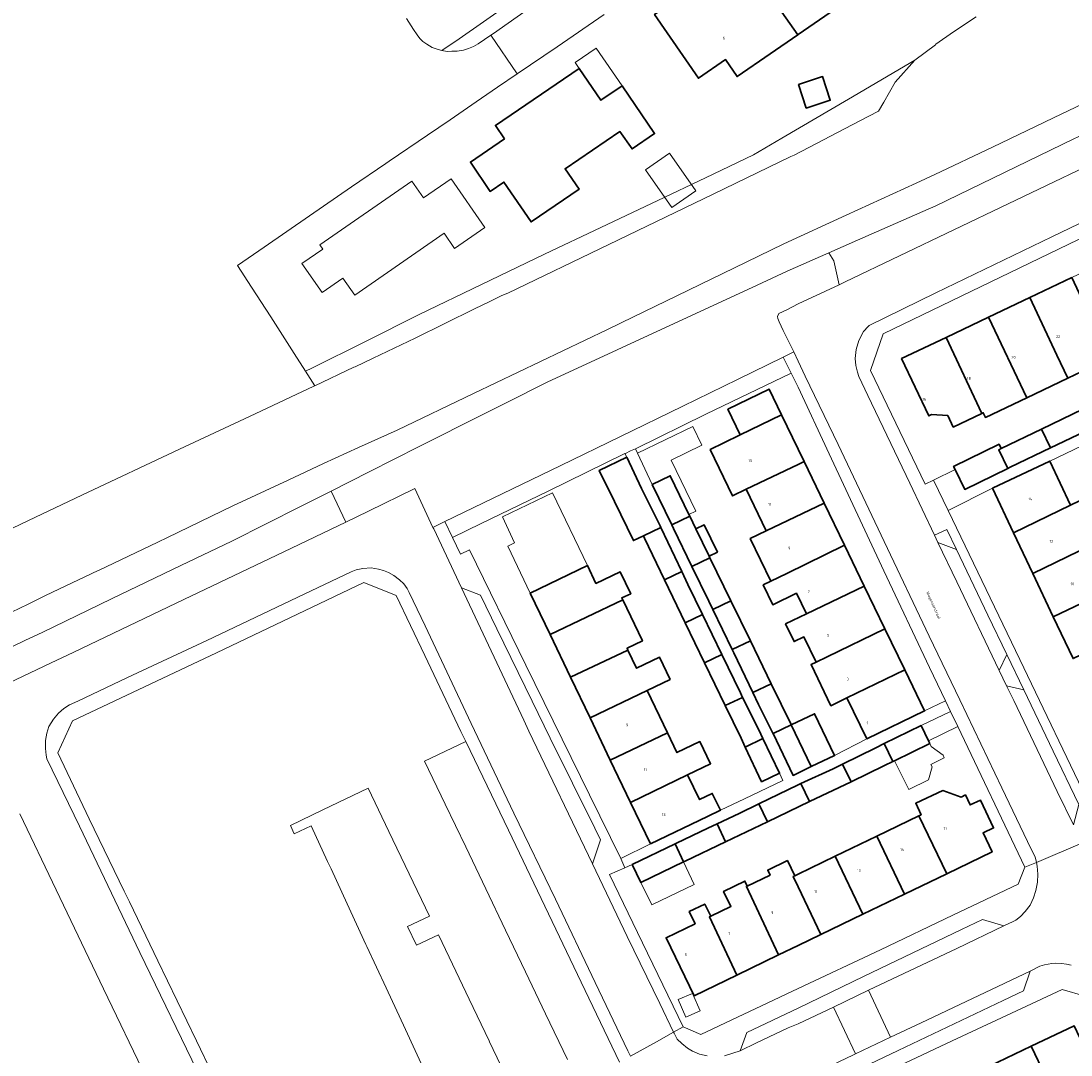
# Model space of a CAD drawing. Header units: metres. Extents: x 73718 to 76933, y 443658 to 446696.
# Tile 45 of 161: x 74399 to 74535, y 445512 to 445646. Entities that reach past the tile are written whole.
import ezdxf
from ezdxf.enums import TextEntityAlignment as Align

# ---------------------------------------------------------------- set-up
doc = ezdxf.new("R2010")
doc.units = ezdxf.units.M
for name, color, linetype, lineweight in [('B-WE-GR-BEPLANTING_CULTUUR_HEESTERS-GV', 90, 'Continuous', 18), ('B-WE-OG-BEBOUWING-GV', 7, 'Continuous', 35), ('B-WE-OG-BEBOUWING-T18', 10, 'Continuous', 18), ('B-WE-OG-BEBOUWING_LUIFEL-GV', 7, 'Continuous', 18), ('B-WE-OG-BEBOUWING_OVERBOUWING-GV', 7, 'Continuous', 18), ('B-WE-OG-TERREIN_BEGROEID-GV', 7, 'Continuous', 18), ('B-WE-OG-TERREIN_ERF-GV', 7, 'Continuous', 18), ('B-WE-OG-TERREIN_OEVER-GV', 7, 'Continuous', 18), ('B-WE-OG-TOPOGRAFIE-T18', 10, 'Continuous', 18), ('B-WE-OG-WATER_SLOOT-GV', 120, 'Continuous', 18), ('B-WE-VH-GESLOTENVERHARDING_ASFALT-GV', 10, 'Continuous', 18), ('B-WE-VH-OPENVERHARDING-GV', 30, 'Continuous', 18), ('B-WE-VH-OPENVERHARDING_BETONSTRAATSTEEN-GV', 30, 'Continuous', 18), ('B-WE-VH-OPENVERHARDING_STRAATBAKSTEEN-GV', 30, 'Continuous', 18), ('B-WE-VH-OPENVERHARDING_TEGEL-GV', 30, 'Continuous', 18)]:
    doc.layers.add(name, color=color, linetype=linetype, lineweight=lineweight)
doc.styles.add('NLCS-ISO-M200-T18', font='NLCS-ISO.ttf', dxfattribs={"height": 0.36})

msp = doc.modelspace()

# ---------------------------------------------------------------- linework, layer by layer
at = {"layer": 'B-WE-GR-BEPLANTING_CULTUUR_HEESTERS-GV', "flags": 128}
for points in [[(74439.369, 445585.067), (74441.283, 445581.043), (74444.243, 445582.462), (74450.236, 445585.391), (74452.602, 445580.346), (74454.157, 445581.097), (74460.338, 445584.083), (74469.202, 445588.375), (74476.858, 445592.107), (74485.01, 445596.093), (74492.122, 445599.544), (74498.067, 445602.455), (74498.495, 445602.664), (74499.448, 445603.148), (74498.976, 445604.101), (74498.061, 445605.916), (74497.539, 445607.032), (74497.347, 445607.477), (74497.335, 445607.706), (74497.498, 445608.099), (74498.528, 445608.596), (74500, 445609.373), (74505.322, 445611.843), (74504.636, 445614.954), (74503.997, 445615.986), (74498.565, 445613.594), (74494.674, 445611.797), (74485.596, 445607.604), (74476.517, 445603.41), (74467.439, 445599.217), (74462.01, 445596.481), (74459.164, 445595.046), (74450.806, 445590.833), (74444.333, 445587.57)], [(74517.711, 445579.318), (74518.145, 445578.407), (74518.147, 445578.406), (74520.559, 445577.466), (74519.305, 445580.082)], [(74526.086, 445561.775), (74527.06, 445559.778), (74529.289, 445559.273), (74527.089, 445563.852)]]:
    msp.add_lwpolyline(points, close=True, dxfattribs=at)
at = {"layer": 'B-WE-OG-BEBOUWING-GV', "flags": 128}
for points in [[(74499.947, 445644.282), (74500, 445644.319), (74504.868, 445647.666), (74502.674, 445650.857), (74507.889, 445654.443), (74509.132, 445652.636), (74513.835, 445655.87), (74512.592, 445657.677), (74507.503, 445665.077), (74500, 445659.918), (74497.349, 445658.095), (74499.873, 445654.424), (74494.904, 445651.007), (74495.567, 445650.043), (74495.809, 445650.209)], [(74499.947, 445644.282), (74495.809, 445650.209), (74495.567, 445650.043), (74492.977, 445648.262), (74492.28, 445649.276), (74491.841, 445648.974), (74489.436, 445652.472), (74481.364, 445646.921), (74487.052, 445638.649), (74490.572, 445641.069), (74492.082, 445638.874), (74496.369, 445641.822)], [(74461.895, 445630.781), (74457.455, 445627.76), (74460.037, 445623.965), (74461.815, 445625.174), (74465.329, 445620.006), (74471.556, 445624.24), (74469.751, 445626.895), (74476.871, 445631.736), (74478.447, 445629.478), (74481.355, 445631.456), (74477.14, 445637.652), (74474.403, 445635.79), (74471.595, 445639.918), (74460.714, 445632.517)], [(74500.042, 445637.845), (74501.042, 445634.778), (74504.162, 445635.796), (74503.162, 445638.862)], [(74540.461, 445602.309), (74539.033, 445605.31), (74535.529, 445612.774), (74530.051, 445610.168), (74533.591, 445602.721), (74535.018, 445599.72)], [(74533.591, 445602.721), (74530.051, 445610.168), (74524.69, 445607.618), (74529.662, 445597.173), (74535.018, 445599.72)], [(74519.218, 445605.015), (74523.842, 445595.143), (74524.016, 445595.226), (74524.303, 445594.623), (74529.662, 445597.173), (74524.69, 445607.618)], [(74519.218, 445605.015), (74513.426, 445602.26), (74516.968, 445594.814), (74517.328, 445594.985), (74519.422, 445594.876), (74520.134, 445593.379), (74523.842, 445595.143)], [(74497.841, 445594.958), (74496.237, 445598.28), (74490.881, 445595.693), (74492.486, 445592.371)], [(74531.598, 445593.106), (74532.762, 445590.661), (74538.103, 445593.23), (74536.941, 445595.675)], [(74488.569, 445590.48), (74491.485, 445584.443), (74493.248, 445585.294), (74500, 445588.524), (74500.771, 445588.893), (74500, 445590.488), (74497.841, 445594.958), (74492.486, 445592.371), (74490.332, 445591.331)], [(74531.598, 445593.106), (74526.349, 445590.581), (74526.047, 445590.436), (74527.196, 445587.983), (74527.531, 445588.145), (74532.762, 445590.661)], [(74526.349, 445590.581), (74526.081, 445591.132), (74520.182, 445588.268), (74520.385, 445587.85), (74521.632, 445585.281), (74527.196, 445587.983), (74526.047, 445590.436)], [(74482.075, 445580.557), (74479.682, 445585.412), (74477.741, 445589.472), (74474.19, 445587.754), (74476.144, 445583.716), (74478.607, 445578.626), (74479.918, 445579.246), (74479.92, 445579.247), (74482.187, 445580.319)], [(74493.248, 445585.294), (74495.858, 445579.891), (74503.374, 445583.503), (74500.771, 445588.893), (74500, 445588.524)], [(74525.209, 445585.431), (74527.944, 445579.658), (74535.363, 445583.246), (74532.656, 445588.959)], [(74481.069, 445585.935), (74483.596, 445580.677), (74485.919, 445581.788), (74485.804, 445582.028), (74483.39, 445587.05)], [(74537.879, 445577.934), (74540.216, 445579.051), (74539.982, 445580.278), (74538.586, 445583.211), (74537.694, 445584.374), (74535.363, 445583.246), (74527.944, 445579.658), (74530.445, 445574.38)], [(74496.441, 445573.366), (74498.519, 445574.382), (74506.01, 445578.046), (74503.374, 445583.503), (74495.858, 445579.891), (74493.773, 445578.889)], [(74486.219, 445575.258), (74488.553, 445576.38), (74488.438, 445576.616), (74486.704, 445580.17), (74485.919, 445581.788), (74483.596, 445580.677), (74483.831, 445580.188)], [(74482.664, 445573.554), (74484.884, 445574.617), (74482.187, 445580.319), (74479.92, 445579.247), (74480.051, 445578.971)], [(74489.522, 445577.145), (74487.789, 445580.699), (74486.704, 445580.17), (74488.438, 445576.616)], [(74496.441, 445573.366), (74495.46, 445572.886), (74496.701, 445570.317), (74499.771, 445571.79), (74501.062, 445569.117), (74508.58, 445572.725), (74506.01, 445578.046), (74498.519, 445574.382)], [(74540.549, 445572.297), (74537.879, 445577.934), (74530.445, 445574.38), (74533.113, 445568.748)], [(74491.259, 445570.831), (74488.553, 445576.38), (74486.219, 445575.258), (74488.392, 445570.772), (74488.917, 445569.685)], [(74472.64, 445575.399), (74465.225, 445571.825), (74467.804, 445566.44), (74477.223, 445570.949), (74477.109, 445571.188), (74478.264, 445571.741), (74476.895, 445574.58), (74473.753, 445573.075), (74472.649, 445575.38)], [(74485.352, 445567.979), (74487.57, 445569.035), (74485.671, 445572.953), (74484.884, 445574.617), (74482.664, 445573.554)], [(74502.324, 445562.863), (74503.751, 445563.551), (74511.263, 445567.172), (74508.58, 445572.725), (74501.062, 445569.117), (74498.373, 445567.818), (74499.479, 445565.53), (74500.741, 445566.14)], [(74533.113, 445568.748), (74535.681, 445563.328), (74543.116, 445566.879), (74541.845, 445569.54), (74540.549, 445572.297)], [(74477.894, 445564.429), (74477.786, 445564.654), (74479.784, 445565.605), (74477.223, 445570.949), (74467.804, 445566.44), (74470.461, 445560.892)], [(74491.259, 445570.831), (74488.917, 445569.685), (74491.423, 445564.49), (74493.795, 445565.629)], [(74487.861, 445562.778), (74490.085, 445563.847), (74487.57, 445569.035), (74485.352, 445567.979)], [(74506.33, 445558.211), (74513.839, 445561.839), (74511.263, 445567.172), (74503.751, 445563.551), (74502.324, 445562.863), (74501.672, 445562.549), (74504.252, 445557.207)], [(74496.51, 445560.061), (74493.795, 445565.629), (74491.423, 445564.49), (74491.633, 445564.057), (74494.117, 445558.908)], [(74477.894, 445564.429), (74470.461, 445560.892), (74472.985, 445555.622), (74480.403, 445559.19), (74483.379, 445560.621), (74482.002, 445563.496), (74479.024, 445562.07)], [(74487.861, 445562.778), (74490.546, 445557.21), (74492.796, 445558.275), (74492.495, 445558.876), (74490.085, 445563.847)], [(74513.839, 445561.839), (74506.33, 445558.211), (74508.893, 445552.905), (74516.402, 445556.532)], [(74496.742, 445553.579), (74499.113, 445554.724), (74499.099, 445554.753), (74496.51, 445560.061), (74494.117, 445558.908), (74494.873, 445557.342), (74496.723, 445553.618)], [(74475.613, 445550.135), (74483.052, 445553.659), (74480.403, 445559.19), (74472.985, 445555.622)], [(74490.546, 445557.21), (74492.591, 445552.97), (74493.127, 445551.833), (74495.436, 445552.948), (74494.902, 445554.065), (74492.796, 445558.275)], [(74499.113, 445554.724), (74501.707, 445549.297), (74504.72, 445550.737), (74502.126, 445556.164)], [(74501.707, 445549.297), (74499.113, 445554.724), (74496.742, 445553.579), (74499.331, 445548.162)], [(74511.18, 445552.286), (74512.3, 445549.957), (74512.523, 445550.066), (74517.089, 445552.291), (74516.917, 445552.644), (74515.956, 445554.614)], [(74485.655, 445548.225), (74488.628, 445549.661), (74487.251, 445552.536), (74484.273, 445551.11), (74483.052, 445553.659), (74475.613, 445550.135), (74478.242, 445544.646)], [(74495.436, 445552.948), (74493.127, 445551.833), (74495.252, 445547.321), (74497.588, 445548.442)], [(74505.774, 445549.623), (74506.859, 445547.34), (74511.213, 445549.427), (74512.3, 445549.957), (74511.18, 445552.286), (74510.08, 445551.75)], [(74500.35, 445547.094), (74501.463, 445544.753), (74506.859, 445547.34), (74505.774, 445549.623), (74504.533, 445549.01)], [(74485.655, 445548.225), (74478.242, 445544.646), (74480.813, 445539.278), (74488.237, 445542.834), (74489.9, 445543.632), (74488.858, 445545.807), (74487.195, 445545.01)], [(74500.35, 445547.094), (74500, 445546.934), (74494.898, 445544.467), (74496, 445542.135), (74501.463, 445544.753)], [(74515.683, 445542.917), (74519.301, 445535.391), (74525.175, 445538.223), (74524.01, 445540.699), (74525.355, 445541.332), (74523.653, 445544.951), (74522.308, 445544.319), (74521.7, 445545.612), (74521.139, 445545.348), (74518.761, 445546.178), (74515.266, 445544.535), (74515.963, 445543.052)], [(74489.469, 445541.861), (74490.565, 445539.53), (74496, 445542.135), (74494.898, 445544.467), (74492.334, 445543.227)], [(74510.216, 445540.28), (74513.802, 445532.738), (74519.301, 445535.391), (74515.683, 445542.917)], [(74484.019, 445539.261), (74485.12, 445536.92), (74485.312, 445537.012), (74490.565, 445539.53), (74489.469, 445541.861), (74488.262, 445541.285), (74484.19, 445539.343)], [(74508.408, 445530.136), (74513.802, 445532.738), (74510.216, 445540.28), (74504.824, 445537.678)], [(74478.465, 445536.588), (74479.587, 445534.257), (74485.12, 445536.92), (74484.019, 445539.261)], [(74493.394, 445533.789), (74493.288, 445533.739), (74497.465, 445524.856), (74500, 445526.079), (74502.924, 445527.49), (74500, 445533.675), (74499.355, 445535.04), (74499.56, 445535.139), (74498.616, 445537.096), (74496.043, 445535.855), (74496.351, 445535.216)], [(74508.408, 445530.136), (74504.824, 445537.678), (74500, 445535.351), (74499.56, 445535.139), (74499.355, 445535.04), (74500, 445533.675), (74502.924, 445527.49)], [(74493.394, 445533.789), (74493.085, 445534.428), (74490.327, 445533.097), (74491.272, 445531.14), (74488.647, 445529.873), (74488.474, 445529.79), (74492.03, 445522.234), (74497.465, 445524.856), (74493.288, 445533.739)], [(74492.03, 445522.234), (74488.474, 445529.79), (74488.647, 445529.873), (74487.884, 445531.455), (74485.86, 445530.478), (74486.623, 445528.897), (74482.861, 445527.082), (74486.49, 445519.561)], [(74530.255, 445512.997), (74533.959, 445505.225), (74539.505, 445507.847), (74535.826, 445515.63)], [(74528.519, 445502.654), (74533.959, 445505.225), (74530.255, 445512.997), (74524.816, 445510.425)]]:
    msp.add_lwpolyline(points, close=True, dxfattribs=at)
at = {"layer": 'B-WE-OG-BEBOUWING_LUIFEL-GV', "flags": 128}
for points in [[(74473.801, 445642.56), (74471.064, 445640.699), (74471.595, 445639.918), (74474.403, 445635.79), (74477.14, 445637.652)], [(74481.069, 445585.935), (74483.39, 445587.05), (74485.804, 445582.028), (74486.697, 445582.457), (74483.511, 445589.085), (74487.504, 445591.004), (74486.325, 445593.456), (74479.154, 445590.004)], [(74520.735, 445554.506), (74519.789, 445556.445), (74515.956, 445554.614), (74516.917, 445552.644)], [(74514.352, 445546.312), (74516.916, 445547.592), (74517.38, 445549.272), (74517.226, 445549.579), (74518.973, 445550.454), (74518.809, 445550.78), (74517.274, 445551.912), (74517.088, 445552.292), (74512.523, 445550.066)], [(74479.587, 445534.257), (74480.989, 445531.345), (74486.522, 445534.008), (74485.12, 445536.92)]]:
    msp.add_lwpolyline(points, close=True, dxfattribs=at)
at = {"layer": 'B-WE-OG-BEBOUWING_OVERBOUWING-GV', "flags": 128}
for points in [[(74483.303, 445628.93), (74480.185, 445626.755), (74483.595, 445621.867), (74486.713, 445624.042)], [(74486.277, 445519.863), (74484.413, 445519.049), (74485.406, 445516.777), (74487.27, 445517.591)]]:
    msp.add_lwpolyline(points, close=True, dxfattribs=at)
at = {"layer": 'B-WE-OG-TERREIN_BEGROEID-GV', "flags": 128}
msp.add_lwpolyline([(74503.997, 445615.986), (74504.636, 445614.954), (74505.322, 445611.843), (74506.116, 445612.211), (74527.267, 445622.33), (74542.259, 445629.537), (74554.755, 445635.517), (74554.578, 445636.778), (74554.818, 445638.27), (74556.197, 445639.668), (74555.244, 445639.256), (74546.066, 445635.285), (74536.888, 445631.314), (74535.788, 445630.781), (74526.788, 445626.42), (74517.789, 445622.06), (74516.869, 445621.655), (74507.717, 445617.624)], close=True, dxfattribs=at)
at = {"layer": 'B-WE-OG-TERREIN_ERF-GV', "flags": 128}
for points in [[(74499.947, 445644.282), (74496.369, 445641.822), (74492.082, 445638.874), (74490.572, 445641.069), (74487.052, 445638.649), (74481.364, 445646.921), (74489.436, 445652.472), (74491.841, 445648.974), (74492.28, 445649.276), (74492.977, 445648.262), (74495.567, 445650.043), (74494.904, 445651.007), (74499.873, 445654.424), (74497.349, 445658.095), (74500, 445659.918), (74507.503, 445665.077), (74512.592, 445657.677), (74513.835, 445655.87), (74509.132, 445652.636), (74507.889, 445654.443), (74502.674, 445650.857), (74504.868, 445647.666), (74500, 445644.319)], [(74477.14, 445637.652), (74481.355, 445631.456), (74478.447, 445629.478), (74476.871, 445631.736), (74469.751, 445626.895), (74471.556, 445624.24), (74465.329, 445620.006), (74461.815, 445625.174), (74460.037, 445623.965), (74457.455, 445627.76), (74461.895, 445630.781), (74460.714, 445632.517), (74471.595, 445639.918), (74474.403, 445635.79)], [(74500.042, 445637.845), (74503.162, 445638.862), (74504.162, 445635.796), (74501.042, 445634.778)], [(74440.92, 445612.709), (74438.207, 445610.83), (74435.594, 445614.603), (74438.307, 445616.482), (74437.931, 445617.025), (74449.87, 445625.289), (74451.372, 445623.119), (74454.963, 445625.605), (74459.349, 445619.269), (74455.414, 445616.545), (74454.037, 445618.535), (74442.446, 445610.506)], [(74553.264, 445603.527), (74553.045, 445603.988), (74558.746, 445606.703), (74558.975, 445606.222), (74562.802, 445608.016), (74554.123, 445626.277), (74511.029, 445605.456), (74509.395, 445600.693), (74516.471, 445585.961), (74517.568, 445586.49), (74520.385, 445587.85), (74520.182, 445588.268), (74526.081, 445591.132), (74526.349, 445590.581), (74531.598, 445593.106), (74536.941, 445595.675), (74542.337, 445598.271), (74547.783, 445600.891)], [(74535.018, 445599.72), (74529.662, 445597.173), (74524.303, 445594.623), (74524.016, 445595.226), (74523.842, 445595.143), (74520.134, 445593.379), (74519.422, 445594.876), (74517.328, 445594.985), (74516.968, 445594.814), (74513.426, 445602.26), (74519.218, 445605.015), (74524.69, 445607.618), (74530.051, 445610.168), (74535.529, 445612.774), (74540.895, 445615.327), (74546.439, 445617.964), (74552.275, 445620.74), (74555.817, 445613.294), (74549.989, 445610.522), (74544.446, 445607.885), (74539.033, 445605.31), (74540.461, 445602.309)], [(74478.892, 445590.56), (74479.154, 445590.004), (74481.069, 445585.935), (74483.39, 445587.05), (74485.804, 445582.028), (74485.919, 445581.788), (74486.704, 445580.17), (74487.789, 445580.699), (74489.522, 445577.145), (74488.438, 445576.616), (74488.553, 445576.38), (74491.259, 445570.831), (74493.795, 445565.629), (74496.51, 445560.061), (74499.099, 445554.753), (74499.113, 445554.724), (74502.126, 445556.164), (74504.72, 445550.737), (74508.893, 445552.905), (74506.33, 445558.211), (74504.252, 445557.207), (74501.672, 445562.549), (74502.324, 445562.863), (74500.741, 445566.14), (74499.479, 445565.53), (74498.373, 445567.818), (74501.062, 445569.117), (74499.771, 445571.79), (74496.701, 445570.317), (74495.46, 445572.886), (74496.441, 445573.366), (74493.773, 445578.889), (74495.858, 445579.891), (74493.248, 445585.294), (74491.485, 445584.443), (74488.569, 445590.48), (74490.332, 445591.331), (74492.486, 445592.371), (74490.881, 445595.693), (74496.237, 445598.28), (74497.841, 445594.958), (74500, 445590.488), (74500.771, 445588.893), (74503.374, 445583.503), (74506.01, 445578.046), (74508.58, 445572.725), (74511.263, 445567.172), (74513.839, 445561.839), (74516.402, 445556.532), (74519.116, 445557.83), (74517.058, 445562.161), (74511.125, 445574.694), (74504.021, 445589.881), (74500, 445598.547), (74499.082, 445600.379), (74487.997, 445595.031)], [(74476.968, 445537.39), (74480.813, 445539.278), (74478.242, 445544.646), (74475.613, 445550.135), (74472.985, 445555.622), (74470.461, 445560.892), (74467.804, 445566.44), (74465.225, 445571.825), (74462.308, 445577.915), (74463.197, 445578.341), (74461.641, 445581.717), (74468.12, 445584.82), (74472.666, 445575.389), (74472.649, 445575.38), (74473.753, 445573.075), (74476.895, 445574.58), (74478.264, 445571.741), (74477.109, 445571.188), (74477.223, 445570.949), (74479.784, 445565.605), (74477.786, 445564.654), (74477.894, 445564.429), (74479.024, 445562.07), (74482.002, 445563.496), (74483.379, 445560.621), (74480.403, 445559.19), (74483.052, 445553.659), (74484.273, 445551.11), (74487.251, 445552.536), (74488.628, 445549.661), (74485.655, 445548.225), (74487.195, 445545.01), (74488.858, 445545.807), (74489.9, 445543.632), (74493.031, 445545.134), (74498.02, 445547.501), (74497.588, 445548.442), (74495.252, 445547.321), (74493.127, 445551.833), (74492.591, 445552.97), (74490.546, 445557.21), (74487.861, 445562.778), (74485.352, 445567.979), (74482.664, 445573.554), (74480.051, 445578.971), (74479.92, 445579.247), (74479.918, 445579.246), (74478.607, 445578.626), (74476.144, 445583.716), (74474.19, 445587.754), (74477.741, 445589.472), (74477.522, 445589.93), (74467.54, 445585.045), (74458.868, 445580.843), (74455.147, 445579.048), (74456.153, 445576.852), (74457.322, 445577.424), (74464.668, 445562.46), (74472.906, 445545.653)], [(74485.059, 445515.504), (74487.384, 445514.503), (74500, 445520.501), (74510.695, 445525.515), (74520.096, 445530.015), (74528.57, 445534.02), (74529.433, 445536.229), (74520.735, 445554.506), (74519.789, 445556.445), (74515.956, 445554.614), (74516.917, 445552.644), (74517.089, 445552.291), (74512.523, 445550.066), (74512.3, 445549.957), (74511.213, 445549.427), (74506.859, 445547.34), (74501.463, 445544.753), (74496, 445542.135), (74490.565, 445539.53), (74485.312, 445537.012), (74485.12, 445536.92), (74479.587, 445534.257), (74478.465, 445536.588), (74477.51, 445536.165), (74475.509, 445535.28), (74479.138, 445527.777)], [(74492.03, 445522.234), (74486.49, 445519.561), (74482.861, 445527.082), (74486.623, 445528.897), (74485.86, 445530.478), (74487.884, 445531.455), (74488.647, 445529.873), (74491.272, 445531.14), (74490.327, 445533.097), (74493.085, 445534.428), (74493.394, 445533.789), (74496.351, 445535.216), (74496.043, 445535.855), (74498.616, 445537.096), (74499.56, 445535.139), (74500, 445535.351), (74504.824, 445537.678), (74510.216, 445540.28), (74515.683, 445542.917), (74515.963, 445543.052), (74515.266, 445544.535), (74518.761, 445546.178), (74521.139, 445545.348), (74521.7, 445545.612), (74522.308, 445544.319), (74523.653, 445544.951), (74525.355, 445541.332), (74524.01, 445540.699), (74525.175, 445538.223), (74519.301, 445535.391), (74513.802, 445532.738), (74508.408, 445530.136), (74502.924, 445527.49), (74500, 445526.079), (74497.465, 445524.856)]]:
    msp.add_lwpolyline(points, close=True, dxfattribs=at)
for points in [[(74449.142, 445646.395), (74450.083, 445644.996), (74450.567, 445644.276), (74450.91, 445643.819), (74451.293, 445643.413), (74451.813, 445643.058), (74452.501, 445642.652), (74453.263, 445642.36), (74453.748, 445642.248), (74453.75, 445642.249), (74455.979, 445643.749), (74462.327, 445648.19)], [(74474.804, 445646.923), (74468.698, 445642.737), (74463.536, 445639.233), (74460.993, 445637.506), (74458.187, 445635.572), (74454.82, 445633.264), (74451.876, 445631.245), (74446.929, 445627.877), (74446.494, 445627.581), (74442.038, 445624.565), (74436.566, 445620.786), (74430.688, 445616.739), (74427.207, 445614.358), (74429.043, 445611.517), (74431.537, 445607.659), (74434.578, 445602.912), (74436.053, 445600.606), (74436.881, 445601), (74443.82, 445604.47), (74450.828, 445607.974), (74458.907, 445611.871), (74467.068, 445615.807), (74474.387, 445619.276), (74481.779, 445622.78), (74487.957, 445625.727), (74494.198, 445628.703), (74497.898, 445630.878), (74506.52, 445635.944), (74515.141, 445641.011), (74517.824, 445642.981), (74517.88, 445643.057), (74520.151, 445644.678), (74523.105, 445646.627)], [(74539.973, 445592.454), (74532.656, 445588.959), (74535.363, 445583.246), (74537.694, 445584.374)], [(74535.681, 445563.328), (74533.113, 445568.748), (74530.445, 445574.38), (74527.944, 445579.658), (74525.209, 445585.431), (74519.471, 445582.547), (74528.759, 445563.18), (74537.92, 445544.161)], [(74476.831, 445510.921), (74471.355, 445522.331), (74462.392, 445541.054), (74456.865, 445552.568), (74451.51, 445550.018), (74454.193, 445544.413), (74456.843, 445538.874), (74459.441, 445533.446), (74462.008, 445528.083), (74464.612, 445522.643), (74467.212, 445517.209), (74470.042, 445511.296)], [(74462.413, 445508.408), (74459.949, 445513.556), (74459.882, 445513.696), (74457.284, 445519.124), (74454.688, 445524.548), (74453.3, 445527.448), (74450.48, 445526.099), (74449.309, 445528.546), (74452.129, 445529.895), (74449.515, 445535.357), (74446.882, 445540.858), (74444.178, 445546.508), (74438.288, 445543.69), (74434.085, 445541.666), (74434.594, 445540.579), (74436.799, 445541.599), (74438.93, 445536.99), (74439.383, 445536.01), (74441.469, 445531.497), (74443.905, 445526.226), (74444.027, 445525.961), (74446.506, 445520.596), (74449.021, 445515.155), (74451.542, 445509.699)], [(74537.26, 445519.505), (74534.274, 445520.368), (74528.99, 445517.889), (74520.009, 445513.681), (74506.137, 445507.147), (74500, 445504.206), (74498.399, 445503.505), (74495.808, 445502.308), (74495.172, 445501.977), (74494.905, 445501.811), (74497.04, 445497.294), (74500, 445498.693), (74502.764, 445500), (74503.046, 445500.133), (74508.533, 445502.727), (74513.947, 445505.287), (74519.453, 445507.889), (74524.816, 445510.425), (74530.255, 445512.997), (74535.826, 445515.63)]]:
    msp.add_lwpolyline(points, dxfattribs=at)
at = {"layer": 'B-WE-OG-TERREIN_OEVER-GV', "flags": 128}
msp.add_lwpolyline([(74436.053, 445600.606), (74437.244, 445598.744), (74442.338, 445601.141), (74442.488, 445601.211), (74444.836, 445602.324), (74450.285, 445604.906), (74458.009, 445608.71), (74459.984, 445609.682), (74460.136, 445609.757), (74461.533, 445610.445), (74462.316, 445610.741), (74475.447, 445617.08), (74488.978, 445623.613), (74499.056, 445628.479), (74499.462, 445628.675), (74507.991, 445633.12), (74510.417, 445634.384), (74511.105, 445635.532), (74512.602, 445638.129), (74515.141, 445641.011), (74506.52, 445635.944), (74497.898, 445630.878), (74494.198, 445628.703), (74487.957, 445625.727), (74481.779, 445622.78), (74474.387, 445619.276), (74467.068, 445615.807), (74458.907, 445611.871), (74450.828, 445607.974), (74443.82, 445604.47), (74436.881, 445601)], close=True, dxfattribs=at)
for points in [[(74543.857, 445638.629), (74534.234, 445634.033), (74525.211, 445629.723), (74517.756, 445626.163), (74515.312, 445625.038), (74506.229, 445620.859), (74498.145, 445617.14), (74493.237, 445614.759), (74484.241, 445610.396), (74478.625, 445607.671), (74475.25, 445606.054), (74457.879, 445597.727), (74447.965, 445592.975), (74442.921, 445590.7), (74438.375, 445588.65), (74433.792, 445586.496), (74426.624, 445583.126), (74418.13, 445579.025), (74416.895, 445578.429), (74409.273, 445574.805), (74409.131, 445574.738), (74402.316, 445571.515), (74400.051, 445570.401), (74396.819, 445568.811)], [(74392.847, 445562.391), (74399.711, 445565.693), (74401.859, 445566.726), (74410.87, 445571.061), (74419.882, 445575.396), (74426.474, 445578.567), (74435.404, 445583.068), (74439.369, 445585.067), (74444.333, 445587.57), (74450.806, 445590.833), (74459.164, 445595.046), (74462.01, 445596.481), (74467.439, 445599.217), (74476.517, 445603.41), (74485.596, 445607.604), (74494.674, 445611.797), (74498.565, 445613.594), (74503.997, 445615.986), (74507.717, 445617.624), (74516.869, 445621.655), (74517.789, 445622.06), (74526.788, 445626.42), (74535.788, 445630.781)]]:
    msp.add_lwpolyline(points, dxfattribs=at)
at = {"layer": 'B-WE-OG-WATER_SLOOT-GV', "flags": 128}
for points in [[(74523.105, 445646.627), (74520.151, 445644.678), (74517.88, 445643.057), (74517.824, 445642.981), (74515.141, 445641.011), (74512.602, 445638.129), (74511.105, 445635.532), (74510.417, 445634.384), (74507.991, 445633.12), (74499.462, 445628.675), (74499.056, 445628.479), (74488.978, 445623.613), (74475.447, 445617.08), (74462.316, 445610.741), (74461.533, 445610.445), (74460.136, 445609.757), (74459.984, 445609.682), (74458.009, 445608.71), (74450.285, 445604.906), (74444.836, 445602.324), (74442.488, 445601.211), (74442.338, 445601.141), (74437.244, 445598.744), (74437.115, 445598.683), (74428.767, 445594.756), (74419.719, 445590.499), (74407.038, 445584.534), (74400.087, 445581.264), (74398.04, 445580.259)], [(74396.819, 445568.811), (74400.051, 445570.401), (74402.316, 445571.515), (74409.131, 445574.738), (74409.273, 445574.805), (74416.895, 445578.429), (74418.13, 445579.025), (74426.624, 445583.126), (74433.792, 445586.496), (74438.375, 445588.65), (74442.921, 445590.7), (74447.965, 445592.975), (74457.879, 445597.727), (74475.25, 445606.054), (74478.625, 445607.671), (74484.241, 445610.396), (74493.237, 445614.759), (74498.145, 445617.14), (74506.229, 445620.859), (74515.312, 445625.038), (74517.756, 445626.163), (74525.211, 445629.723), (74534.234, 445634.033), (74543.857, 445638.629)]]:
    msp.add_lwpolyline(points, dxfattribs=at)
at = {"layer": 'B-WE-VH-GESLOTENVERHARDING_ASFALT-GV', "flags": 128}
for points in [[(74542.259, 445629.537), (74527.267, 445622.33), (74506.116, 445612.211), (74505.322, 445611.843), (74500, 445609.373), (74498.528, 445608.596), (74497.498, 445608.099), (74497.335, 445607.706), (74497.347, 445607.477), (74497.539, 445607.032), (74498.061, 445605.916), (74498.976, 445604.101), (74499.448, 445603.148), (74500, 445601.905), (74500.908, 445599.965), (74505.177, 445591.114), (74511.163, 445578.505), (74517.02, 445566.211), (74520.983, 445557.945), (74526.434, 445546.528), (74529.777, 445539.558), (74530.755, 445537.538), (74530.881, 445537.069), (74530.919, 445536.863), (74536.891, 445539.408)], [(74535.751, 445541.735), (74533.626, 445546.075), (74527.997, 445557.858), (74527.06, 445559.778), (74526.086, 445561.775), (74520.601, 445573.275), (74518.145, 445578.407), (74517.711, 445579.318), (74514.478, 445586.076), (74509.065, 445597.467), (74507.87, 445599.955), (74507.692, 445600.489), (74507.501, 445601.352), (74507.413, 445602.292), (74507.514, 445603.447), (74507.869, 445604.603), (74508.467, 445605.76), (74509.077, 445606.434), (74509.229, 445606.572), (74517.88, 445610.793), (74532.908, 445618.052), (74552.778, 445627.61)], [(74422.634, 445508.45), (74414.536, 445525.179), (74406.706, 445541.566), (74402.491, 445550.313), (74402.402, 445550.782), (74402.3, 445551.632), (74402.298, 445552.674), (74402.487, 445553.652), (74402.754, 445554.492), (74403.35, 445555.457), (74403.971, 445556.245), (74404.683, 445556.843), (74405.432, 445557.302), (74406.498, 445557.811), (74412.948, 445560.842), (74423.259, 445565.669), (74436.77, 445572.126), (74441.99, 445574.597), (74442.638, 445574.826), (74443.489, 445575.005), (74444.581, 445575.097), (74445.547, 445574.933), (74446.195, 445574.755), (74446.842, 445574.489), (74447.517, 445574.097), (74448.255, 445573.538), (74448.827, 445573.005), (74449.247, 445572.423), (74449.527, 445571.876), (74451.601, 445567.586), (74457.562, 445554.906), (74463.1, 445543.239), (74468.486, 445532.07), (74473.644, 445521.281), (74477.895, 445512.407), (74478.246, 445511.709), (74481.593, 445513.574), (74483.824, 445514.816), (74482.032, 445518.56), (74477.804, 445527.255), (74473.294, 445536.69), (74465.059, 445553.887), (74464.371, 445555.334), (74456.3, 445572.511), (74452.694, 445580.15), (74452.602, 445580.346), (74450.236, 445585.391), (74444.243, 445582.462), (74441.283, 445581.043), (74433.221, 445577.178), (74420.244, 445570.974), (74405.982, 445564.162), (74402.947, 445562.723), (74392.091, 445557.576)], [(74398.967, 445543.157), (74403.691, 445533.32), (74409.854, 445520.449), (74415.43, 445508.833)], [(74536.891, 445539.408), (74530.919, 445536.863), (74531.009, 445536.369), (74531.111, 445535.341), (74531.047, 445534.275), (74530.857, 445533.195), (74530.565, 445532.28), (74530.095, 445531.302), (74529.46, 445530.476), (74528.862, 445529.841), (74528.24, 445529.358), (74527.896, 445529.193), (74526.702, 445528.618), (74520.592, 445525.672), (74509.134, 445520.256), (74512.004, 445514.172), (74515.968, 445516.042), (74530.119, 445522.749), (74531.377, 445523.39), (74531.987, 445523.554), (74532.445, 445523.669), (74532.915, 445523.759), (74533.41, 445523.797), (74534.172, 445523.759), (74534.82, 445523.67), (74535.456, 445523.531)], [(74507.101, 445511.859), (74507.429, 445512.014), (74504.567, 445518.08), (74500, 445515.903), (74498.716, 445515.381), (74494.589, 445513.445), (74492.479, 445512.424), (74490.423, 445511.738)], [(74488.201, 445511.735), (74487.209, 445511.962), (74486.293, 445512.342), (74485.633, 445512.748), (74484.883, 445513.357), (74484.297, 445513.928), (74483.891, 445514.677), (74483.824, 445514.816), (74481.593, 445513.574), (74478.246, 445511.709)]]:
    msp.add_lwpolyline(points, dxfattribs=at)
msp.add_lwpolyline([(74512.004, 445514.172), (74509.134, 445520.256), (74504.567, 445518.08), (74507.429, 445512.014)], close=True, dxfattribs=at)
at = {"layer": 'B-WE-VH-OPENVERHARDING-GV', "flags": 128}
msp.add_lwpolyline([(74538.103, 445593.23), (74532.762, 445590.661), (74527.531, 445588.145), (74527.196, 445587.983), (74521.632, 445585.281), (74520.385, 445587.85), (74517.568, 445586.49), (74519.471, 445582.547), (74525.209, 445585.431), (74532.656, 445588.959), (74539.973, 445592.454)], dxfattribs=at)
msp.add_lwpolyline([(74476.968, 445537.39), (74477.51, 445536.165), (74478.465, 445536.588), (74484.019, 445539.261), (74484.19, 445539.343), (74488.262, 445541.285), (74489.469, 445541.861), (74492.334, 445543.227), (74494.898, 445544.467), (74500, 445546.934), (74500.35, 445547.094), (74504.533, 445549.01), (74505.774, 445549.623), (74510.08, 445551.75), (74511.18, 445552.286), (74515.956, 445554.614), (74519.789, 445556.445), (74519.116, 445557.83), (74516.402, 445556.532), (74508.893, 445552.905), (74504.72, 445550.737), (74501.707, 445549.297), (74499.331, 445548.162), (74496.742, 445553.579), (74496.723, 445553.618), (74494.873, 445557.342), (74494.117, 445558.908), (74491.633, 445564.057), (74491.423, 445564.49), (74488.917, 445569.685), (74488.392, 445570.772), (74486.219, 445575.258), (74483.831, 445580.188), (74483.596, 445580.677), (74481.069, 445585.935), (74479.154, 445590.004), (74478.892, 445590.56), (74478.251, 445590.267), (74477.585, 445589.961), (74477.522, 445589.93), (74477.741, 445589.472), (74479.682, 445585.412), (74482.075, 445580.557), (74482.187, 445580.319), (74484.884, 445574.617), (74485.671, 445572.953), (74487.57, 445569.035), (74490.085, 445563.847), (74492.495, 445558.876), (74492.796, 445558.275), (74494.902, 445554.065), (74495.436, 445552.948), (74497.588, 445548.442), (74498.02, 445547.501), (74493.031, 445545.134), (74489.9, 445543.632), (74488.237, 445542.834), (74480.813, 445539.278)], close=True, dxfattribs=at)
at = {"layer": 'B-WE-VH-OPENVERHARDING_BETONSTRAATSTEEN-GV', "flags": 128}
for points in [[(74526.086, 445561.775), (74527.089, 445563.852), (74524.63, 445568.971), (74520.559, 445577.466), (74518.147, 445578.406), (74518.145, 445578.407), (74520.601, 445573.275)], [(74535.751, 445541.735), (74536.444, 445544.386), (74533.116, 445551.306), (74529.289, 445559.273), (74527.06, 445559.778), (74527.997, 445557.858), (74533.626, 445546.075)], [(74526.702, 445528.618), (74523.911, 445529.458), (74521.19, 445528.135), (74508.486, 445522.047), (74500, 445517.923), (74493.328, 445514.777), (74492.479, 445512.424), (74494.589, 445513.445), (74498.716, 445515.381), (74500, 445515.903), (74504.567, 445518.08), (74509.134, 445520.256), (74520.592, 445525.672)], [(74530.119, 445522.749), (74515.968, 445516.042), (74512.004, 445514.172), (74507.429, 445512.014), (74507.101, 445511.859), (74500, 445508.447), (74496.361, 445506.78), (74495.07, 445506.113), (74497.755, 445505.222), (74500, 445506.25), (74512.983, 445512.434), (74526.589, 445518.929), (74529.27, 445520.212)]]:
    msp.add_lwpolyline(points, close=True, dxfattribs=at)
at = {"layer": 'B-WE-VH-OPENVERHARDING_STRAATBAKSTEEN-GV', "flags": 128}
msp.add_lwpolyline([(74465.427, 445647.966), (74460.438, 445644.478), (74460.125, 445644.258), (74463.536, 445639.233), (74468.698, 445642.737), (74474.804, 445646.923)], dxfattribs=at)
at = {"layer": 'B-WE-VH-OPENVERHARDING_TEGEL-GV', "flags": 128}
for points in [[(74462.327, 445648.19), (74455.979, 445643.749), (74453.75, 445642.249), (74453.748, 445642.248), (74454.432, 445642.134), (74455.066, 445642.147), (74455.752, 445642.148), (74456.554, 445642.288), (74457.214, 445642.494), (74457.849, 445642.76), (74458.483, 445643.104), (74460.125, 445644.258), (74460.438, 445644.478), (74465.427, 445647.966)], [(74552.778, 445627.61), (74532.908, 445618.052), (74517.88, 445610.793), (74509.229, 445606.572), (74509.077, 445606.434), (74508.467, 445605.76), (74507.869, 445604.603), (74507.514, 445603.447), (74507.413, 445602.292), (74507.501, 445601.352), (74507.692, 445600.489), (74507.87, 445599.955), (74509.065, 445597.467), (74514.478, 445586.076), (74517.711, 445579.318), (74519.305, 445580.082), (74520.559, 445577.466), (74524.63, 445568.971), (74527.089, 445563.852), (74529.289, 445559.273), (74533.116, 445551.306), (74536.444, 445544.386)], [(74537.92, 445544.161), (74528.759, 445563.18), (74519.471, 445582.547), (74517.568, 445586.49), (74516.471, 445585.961), (74509.395, 445600.693), (74511.029, 445605.456), (74554.123, 445626.277)], [(74478.246, 445511.709), (74477.895, 445512.407), (74473.644, 445521.281), (74468.486, 445532.07), (74463.1, 445543.239), (74457.562, 445554.906), (74451.601, 445567.586), (74449.527, 445571.876), (74449.247, 445572.423), (74448.827, 445573.005), (74448.255, 445573.538), (74447.517, 445574.097), (74446.842, 445574.489), (74446.195, 445574.755), (74445.547, 445574.933), (74444.581, 445575.097), (74443.489, 445575.005), (74442.638, 445574.826), (74441.99, 445574.597), (74436.77, 445572.126), (74423.259, 445565.669), (74412.948, 445560.842), (74406.498, 445557.811), (74405.432, 445557.302), (74404.683, 445556.843), (74403.971, 445556.245), (74403.35, 445555.457), (74402.754, 445554.492), (74402.487, 445553.652), (74402.298, 445552.674), (74402.3, 445551.632), (74402.402, 445550.782), (74402.491, 445550.313), (74406.706, 445541.566), (74414.536, 445525.179), (74422.634, 445508.45)], [(74426.145, 445504.885), (74421.892, 445513.719), (74416.9, 445524.103), (74413.222, 445531.745), (74412.521, 445533.141), (74407.987, 445542.521), (74403.914, 445551.064), (74405.789, 445555.219), (74424.506, 445564.059), (74443.63, 445573.19), (74447.812, 445571.518), (74451.555, 445563.7), (74456.229, 445553.849), (74456.865, 445552.568), (74462.392, 445541.054), (74471.355, 445522.331), (74476.831, 445510.921)], [(74490.423, 445511.738), (74492.479, 445512.424), (74493.328, 445514.777), (74500, 445517.923), (74508.486, 445522.047), (74521.19, 445528.135), (74523.911, 445529.458), (74526.702, 445528.618), (74527.896, 445529.193), (74528.24, 445529.358), (74528.862, 445529.841), (74529.46, 445530.476), (74530.095, 445531.302), (74530.565, 445532.28), (74530.857, 445533.195), (74531.047, 445534.275), (74531.111, 445535.341), (74531.009, 445536.369), (74530.919, 445536.863), (74529.433, 445536.229), (74528.57, 445534.02), (74520.096, 445530.015), (74510.695, 445525.515), (74500, 445520.501), (74487.384, 445514.503), (74485.059, 445515.504), (74483.824, 445514.816), (74483.891, 445514.677), (74484.297, 445513.928), (74484.883, 445513.357), (74485.633, 445512.748), (74486.293, 445512.342), (74487.209, 445511.962), (74488.201, 445511.735)], [(74535.456, 445523.531), (74534.82, 445523.67), (74534.172, 445523.759), (74533.41, 445523.797), (74532.915, 445523.759), (74532.445, 445523.669), (74531.987, 445523.554), (74531.377, 445523.39), (74530.119, 445522.749), (74529.27, 445520.212), (74526.589, 445518.929), (74512.983, 445512.434), (74500, 445506.25)], [(74506.137, 445507.147), (74520.009, 445513.681), (74528.99, 445517.889), (74534.274, 445520.368), (74537.26, 445519.505)]]:
    msp.add_lwpolyline(points, dxfattribs=at)
for points in [[(74454.157, 445581.097), (74455.147, 445579.048), (74458.868, 445580.843), (74467.54, 445585.045), (74477.522, 445589.93), (74477.585, 445589.961), (74478.251, 445590.267), (74478.892, 445590.56), (74487.997, 445595.031), (74499.082, 445600.379), (74498.067, 445602.455), (74492.122, 445599.544), (74485.01, 445596.093), (74476.858, 445592.107), (74469.202, 445588.375), (74460.338, 445584.083)], [(74498.067, 445602.455), (74499.082, 445600.379), (74500, 445598.547), (74504.021, 445589.881), (74511.125, 445574.694), (74517.058, 445562.161), (74519.116, 445557.83), (74519.789, 445556.445), (74520.735, 445554.506), (74529.433, 445536.229), (74530.919, 445536.863), (74530.881, 445537.069), (74530.755, 445537.538), (74529.777, 445539.558), (74526.434, 445546.528), (74520.983, 445557.945), (74517.02, 445566.211), (74511.163, 445578.505), (74505.177, 445591.114), (74500.908, 445599.965), (74500, 445601.905), (74499.448, 445603.148), (74498.495, 445602.664)], [(74452.602, 445580.346), (74452.694, 445580.15), (74456.3, 445572.511), (74458.748, 445571.533), (74460.889, 445567.167), (74465.474, 445557.773), (74467.816, 445552.988), (74473.596, 445541.298), (74474.342, 445539.775), (74473.294, 445536.69), (74477.804, 445527.255), (74482.032, 445518.56), (74483.824, 445514.816), (74485.059, 445515.504), (74479.138, 445527.777), (74475.509, 445535.28), (74477.51, 445536.165), (74476.968, 445537.39), (74472.906, 445545.653), (74464.668, 445562.46), (74457.322, 445577.424), (74456.153, 445576.852), (74455.147, 445579.048), (74454.157, 445581.097)]]:
    msp.add_lwpolyline(points, close=True, dxfattribs=at)

# ---------------------------------------------------------------- texts
at = {"layer": 'B-WE-OG-BEBOUWING-T18', "style": 'NLCS-ISO-M200-T18'}
for s, p in [('6', (74490.371, 445643.869)), ('22', (74533.746, 445605.126)), ('20', (74527.956, 445602.41)), ('18', (74522.165, 445599.693)), ('16', (74516.375, 445596.977)), ('13', (74493.771, 445589.004)), ('11', (74496.303, 445583.333)), ('14', (74530.133, 445584.044)), ('9', (74498.836, 445577.662)), ('12', (74532.864, 445578.535)), ('7', (74501.368, 445571.991)), ('10', (74535.595, 445573.026)), ('5', (74503.9, 445566.319)), ('3', (74506.433, 445560.648)), ('9', (74477.79, 445554.693)), ('1', (74508.965, 445554.977)), ('11', (74480.167, 445548.883)), ('13', (74482.545, 445543.073)), ('17', (74519.124, 445541.25)), ('15', (74513.505, 445538.522)), ('13', (74507.886, 445535.794)), ('11', (74502.268, 445533.066)), ('9', (74496.649, 445530.338)), ('7', (74491.03, 445527.61)), ('5', (74485.411, 445524.882))]:
    msp.add_text(s, height=0.36, dxfattribs=at).set_placement(p, align=Align.MIDDLE)
at = {"layer": 'B-WE-OG-TOPOGRAFIE-T18', "style": 'NLCS-ISO-M200-T18'}
msp.add_text('Wagenaarstraat', height=0.36, rotation=293.8, dxfattribs=at).set_placement((74517.517, 445570.217), align=Align.MIDDLE)

doc.saveas('drawing.dxf')
